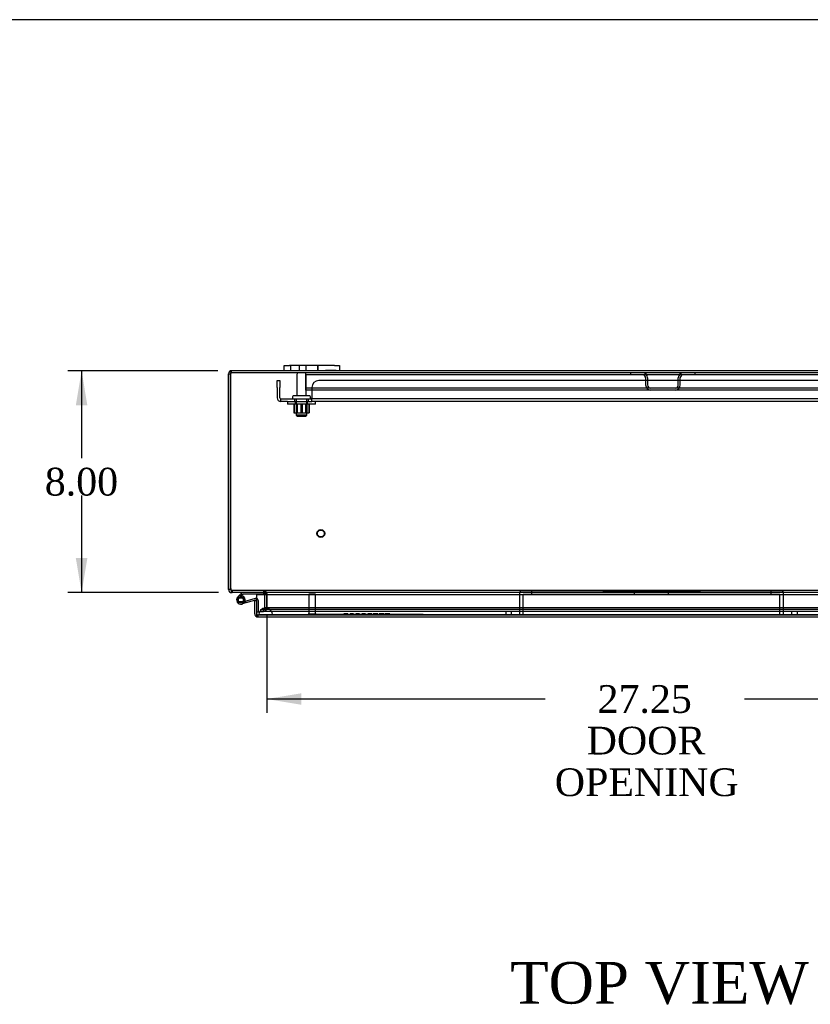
# Model space of a CAD drawing. Header units: inches. Extents: x 1 to 240, y -1 to 159.
# Tile 51 of 111: x 44 to 73, y 124 to 159. Entities that reach past the tile are written whole.
import ezdxf
from ezdxf.enums import TextEntityAlignment as Align
from ezdxf.lldxf.tags import DXFTag

# ---------------------------------------------------------------- set-up
doc = ezdxf.new("R2010")
doc.units = ezdxf.units.IN
doc.header["$MEASUREMENT"] = 0
for name, color, linetype in [('COM40680', 7, 'Continuous'), ('COM43543', 7, 'Continuous'), ('COM55702-16', 7, 'Continuous'), ('COM55702-2', 7, 'Continuous'), ('COM70219', 7, 'Continuous'), ('COM70657-14', 7, 'Continuous'), ('COM70662-32C', 7, 'Continuous'), ('Default', 7, 'Continuous'), ('FET07710', 7, 'Continuous'), ('HNG10620-32B', 7, 'Continuous'), ('HNG10620-32P', 7, 'Continuous'), ('NTS166105', 7, 'Continuous'), ('PKT99', 7, 'Continuous'), ('QLB20280', 7, 'Continuous'), ('STD21878', 7, 'Continuous'), ('STD26094', 7, 'Continuous'), ('WAF25059', 7, 'Continuous')]:
    doc.layers.add(name, color=color, linetype=linetype)
doc.styles.add('SEACAD_Times_New_Roman', font='times.ttf')
tags = doc.linetypes.add('HIDDEN2', pattern=[0.1875, 0.125, -0.0625]).pattern_tags.tags
tags[6:7] = [DXFTag(74, 4), DXFTag(75, 0), DXFTag(340, '0'), DXFTag(46, 0.0), DXFTag(50, 0.0), DXFTag(44, 0.0), DXFTag(45, 0.0)]
tags[4:5] = [DXFTag(74, 4), DXFTag(75, 0), DXFTag(340, '0'), DXFTag(46, 0.0), DXFTag(50, 0.0), DXFTag(44, 0.0), DXFTag(45, 0.0)]
doc.dimstyles.new('HAMMOND_(STH_-_240x160)', dxfattribs={"dimtxt": 1, "dimasz": 1.25, "dimexe": 0.5, "dimexo": 0.5, "dimgap": 0.25, "dimtad": 0, "dimtih": 1, "dimtoh": 1, "dimzin": 0, "dimdsep": 46, "dimtxsty": 'SEACAD_Times_New_Roman', "dimblk1": '_SE_FILLED', "dimblk2": '_SE_FILLED', "dimsah": 1, "dimcen": 0.5, "dimadec": 0, "dimazin": 0, "dimtfac": 0.8, "dimtofl": 0, "dimtmove": 0, "dimatfit": 3, "dimfxl": 1, "dimtolj": 1, "dimtzin": 0, "dimarcsym": 0})

# ---------------------------------------------------------------- blocks, each defined once
blk = doc.blocks.new('SE4')
at = {"layer": 'COM40680', "color": 7, "linetype": 'HIDDEN2'}
for p, q in [((53.491, 146.194), (53.586, 146.194)), ((53.491, 145.944), (53.491, 146.194)), ((53.491, 145.944), (53.491, 145.569)), ((53.586, 146.194), (53.586, 145.944)), ((53.586, 145.569), (53.586, 145.944)), ((54.742, 145.944), (54.742, 145.569)), ((78.989, 146.194), (54.992, 146.194)), ((53.616, 145.444), (53.616, 145.539)), ((53.616, 145.539), (53.866, 145.539)), ((53.866, 145.539), (54.742, 145.539)), ((54.116, 145.539), (54.116, 145.444)), ((54.616, 145.444), (54.616, 145.539)), ((54.742, 145.444), (54.742, 145.569)), ((79.239, 145.539), (54.742, 145.539)), ((53.866, 145.444), (53.616, 145.444)), ((53.866, 145.444), (54.742, 145.444)), ((79.239, 145.444), (54.742, 145.444))]:
    blk.add_line(p, q, dxfattribs=at)
for centre, radius, start, end in [((54.992, 145.944), 0.25, 90, 180), ((53.616, 145.569), 0.125, 180, 270), ((53.616, 145.569), 0.03, 180, 270)]:
    blk.add_arc(centre, radius, start, end, dxfattribs=at)
at = {"layer": 'COM43543', "color": 7, "linetype": 'Continuous'}
for p, q in [((51.741, 146.44), (51.813, 146.44)), ((51.741, 138.726), (51.741, 146.44)), ((51.813, 146.44), (51.813, 138.726)), ((51.813, 138.726), (51.813, 146.44)), ((53.741, 146.548), (51.849, 146.548)), ((79.116, 146.548), (55.741, 146.548)), ((51.741, 138.656), (51.741, 138.726)), ((51.813, 138.656), (51.741, 138.656)), ((51.813, 138.656), (51.813, 138.726)), ((51.849, 138.567), (51.849, 138.548)), ((51.864, 138.548), (51.849, 138.548)), ((82.929, 138.548), (51.872, 138.548)), ((53.024, 138.544), (53.026, 138.548)), ((53.044, 138.515), (53.115, 138.522)), ((53.044, 138.515), (53.115, 138.521)), ((53.044, 138.515), (53.044, 138.515)), ((53.044, 138.485), (53.044, 138.512)), ((53.115, 138.515), (53.116, 138.515)), ((53.116, 138.515), (53.116, 138.512)), ((53.116, 138.512), (53.116, 138.485)), ((53.116, 138.485), (53.116, 138.512))]:
    blk.add_line(p, q, dxfattribs=at)
at = {"layer": 'COM43543', "color": 7, "linetype": 'HIDDEN2'}
for p, q in [((51.849, 146.476), (51.849, 146.548)), ((83.044, 146.476), (51.849, 146.476)), ((51.849, 138.62), (51.849, 138.567)), ((51.864, 138.62), (51.849, 138.62)), ((51.872, 138.62), (51.864, 138.62)), ((51.872, 138.548), (51.864, 138.548)), ((51.872, 138.62), (51.872, 138.548)), ((82.929, 138.62), (51.872, 138.62)), ((53.008, 138.548), (53.008, 138.62)), ((53.024, 138.544), (53.057, 138.608)), ((53.026, 138.548), (53.057, 138.608)), ((53.03, 138.548), (53.03, 138.62)), ((53.044, 138.515), (53.115, 138.522)), ((53.044, 137.978), (53.044, 138.485)), ((53.058, 138.544), (53.058, 138.608)), ((53.115, 138.515), (53.115, 138.522)), ((53.115, 138.522), (53.116, 138.521)), ((53.115, 138.521), (53.115, 138.522)), ((53.116, 138.521), (53.115, 138.522)), ((53.116, 138.515), (53.116, 138.521)), ((53.116, 138.485), (53.116, 137.978)), ((53.116, 137.978), (53.116, 138.485)), ((52.886, 137.942), (52.886, 137.87)), ((52.886, 137.942), (52.988, 137.942)), ((52.886, 137.87), (52.988, 137.87)), ((53.06, 137.942), (52.988, 137.942)), ((52.988, 137.942), (52.988, 137.87)), ((53.06, 137.87), (52.988, 137.87)), ((53.008, 137.942), (53.008, 137.87)), ((53.008, 137.942), (53.008, 137.87)), ((53.044, 137.978), (53.116, 137.978)), ((80.422, 137.942), (53.06, 137.942)), ((80.422, 137.87), (53.06, 137.87))]:
    blk.add_line(p, q, dxfattribs=at)
at = {"layer": 'COM43543', "color": 7, "linetype": 'Continuous'}
for centre, radius, start, end in [((51.849, 146.44), 0.108, 90, 180), ((51.849, 146.44), 0.036, 155.9775, 180), ((51.849, 138.656), 0.108, 180, 270), ((52.063, 138.726), 0.25, 180, 196.3924), ((51.849, 138.656), 0.036, 180, 235.0611), ((53.008, 138.512), 0.036, 5.4346, 62.5959), ((53.008, 138.512), 0.036, 0, 4.9451), ((53.008, 138.512), 0.108, 0, 1.7312)]:
    blk.add_arc(centre, radius, start, end, dxfattribs=at)
at = {"layer": 'COM43543', "color": 7, "linetype": 'HIDDEN2'}
for centre, radius, start, end in [((51.849, 146.44), 0.036, 90, 155.9775), ((51.849, 138.656), 0.036, 235.0611, 270), ((53.008, 138.511), 0.108, 62.6392, 89.9567), ((53.027, 138.576), 0.0433, 45.913, 86.8385), ((53.008, 138.512), 0.108, 5.4346, 62.5959), ((53.008, 138.512), 0.108, 5.4233, 62.5954), ((53.008, 138.512), 0.108, 1.7312, 4.9451), ((53.008, 137.978), 0.108, 270.0178, 359.9966), ((53.008, 137.978), 0.108, 270.0114, 0), ((53.008, 137.978), 0.036, 270.0172, 0)]:
    blk.add_arc(centre, radius, start, end, dxfattribs=at)
at = {"layer": 'COM43543', "color": 7, "linetype": 'Continuous'}
for points, knots in [([(51.813, 146.44), (51.816, 146.454), (51.819, 146.468), (51.825, 146.494), (51.828, 146.506), (51.834, 146.526), (51.837, 146.534), (51.843, 146.545), (51.846, 146.548), (51.849, 146.548)], [0, 0, 0, 0, 0.25, 0.25, 0.5, 0.5, 0.75, 0.75, 1, 1, 1, 1]), ([(51.823, 138.656), (51.823, 138.653), (51.824, 138.649), (51.825, 138.642), (51.826, 138.636), (51.828, 138.63), (51.829, 138.623), (51.83, 138.617), (51.832, 138.611), (51.833, 138.605), (51.835, 138.6), (51.836, 138.595), (51.838, 138.59), (51.839, 138.585), (51.841, 138.58), (51.844, 138.572), (51.849, 138.563), (51.855, 138.555), (51.861, 138.55), (51.866, 138.548), (51.87, 138.548), (51.872, 138.548)], [0, 0, 0, 0, 0.037972, 0.075822, 0.113545, 0.151136, 0.18859, 0.2259, 0.263061, 0.300068, 0.336915, 0.373599, 0.410113, 0.446452, 0.482612, 0.518588, 0.642813, 0.764547, 0.844286, 0.922785, 1, 1, 1, 1]), ([(53.058, 138.544), (53.061, 138.543), (53.065, 138.542), (53.072, 138.541), (53.078, 138.539), (53.085, 138.537), (53.091, 138.535), (53.097, 138.532), (53.102, 138.529), (53.107, 138.526), (53.111, 138.522), (53.114, 138.519), (53.115, 138.517), (53.115, 138.516), (53.115, 138.515)], [0, 0, 0, 0, 0.137044, 0.205097, 0.339959, 0.406622, 0.537833, 0.602098, 0.726778, 0.786613, 0.898971, 0.950885, 0.97576, 1, 1, 1, 1])]:
    blk.add_open_spline(points, degree=3, knots=knots, dxfattribs=at)
at = {"layer": 'COM43543', "color": 7, "linetype": 'HIDDEN2'}
for points, knots in [([(51.813, 146.44), (51.819, 146.449), (51.825, 146.458), (51.837, 146.472), (51.843, 146.476), (51.849, 146.476)], [0, 0, 0, 0, 0.5, 0.5, 1, 1, 1, 1]), ([(51.823, 138.656), (51.825, 138.65), (51.828, 138.645), (51.835, 138.636), (51.839, 138.632), (51.847, 138.626), (51.851, 138.623), (51.861, 138.62), (51.866, 138.62), (51.872, 138.62)], [0, 0, 0, 0, 0.25, 0.25, 0.5, 0.5, 0.75, 0.75, 1, 1, 1, 1]), ([(53.116, 137.978), (53.116, 137.977), (53.116, 137.975), (53.115, 137.972), (53.113, 137.969), (53.111, 137.967), (53.109, 137.965), (53.105, 137.962), (53.1, 137.959), (53.093, 137.955), (53.084, 137.952), (53.074, 137.949), (53.061, 137.946), (53.051, 137.944), (53.037, 137.943), (53.027, 137.942), (53.016, 137.942), (53.011, 137.942), (53.008, 137.942)], [0, 0, 0, 0, 0.022754, 0.045984, 0.070591, 0.096461, 0.123511, 0.151659, 0.210448, 0.271762, 0.334819, 0.464273, 0.530139, 0.663249, 0.730292, 0.864945, 0.932449, 1, 1, 1, 1])]:
    blk.add_open_spline(points, degree=3, knots=knots, dxfattribs=at)
at = {"layer": 'COM55702-16', "color": 7, "linetype": 'HIDDEN2'}
for p, q in [((54.517, 146.404), (54.517, 146.476)), ((54.517, 146.288), (54.517, 146.404)), ((80.267, 146.404), (54.517, 146.404)), ((54.517, 146.038), (54.517, 146.288)), ((54.517, 145.851), (54.517, 146.038)), ((80.267, 145.923), (54.517, 145.923)), ((80.267, 145.851), (54.517, 145.851))]:
    blk.add_line(p, q, dxfattribs=at)
at = {"layer": 'COM55702-2', "color": 7, "linetype": 'HIDDEN2'}
for p, q in [((66.23, 146.404), (66.23, 146.476)), ((66.767, 146.288), (66.767, 146.038)), ((66.839, 146.288), (66.839, 146.038)), ((67.945, 146.038), (67.945, 146.288)), ((68.017, 146.038), (68.017, 146.288)), ((68.555, 146.404), (68.555, 146.476))]:
    blk.add_line(p, q, dxfattribs=at)
for centre, radius, start, end in [((66.652, 146.288), 0.188, 0, 90), ((66.652, 146.288), 0.116, 0, 90), ((68.133, 146.288), 0.188, 90, 180), ((68.133, 146.288), 0.116, 90, 180), ((66.955, 146.038), 0.188, 180, 270), ((66.955, 146.038), 0.116, 180, 270), ((67.83, 146.038), 0.116, 270, 0), ((67.83, 146.038), 0.188, 270, 0)]:
    blk.add_arc(centre, radius, start, end, dxfattribs=at)
at = {"layer": 'COM70219', "color": 7, "linetype": 'HIDDEN2'}
for p, q in [((53.073, 137.749), (52.824, 137.747)), ((52.824, 137.747), (52.824, 137.746)), ((53.323, 137.747), (52.824, 137.747)), ((53.323, 137.746), (52.824, 137.746)), ((53.323, 137.995), (53.073, 137.995)), ((53.322, 137.747), (53.073, 137.749)), ((53.323, 137.749), (53.073, 137.749)), ((53.322, 137.746), (53.322, 137.747)), ((80.162, 137.995), (53.323, 137.995)), ((80.162, 137.749), (53.323, 137.749)), ((80.162, 137.747), (53.323, 137.747)), ((80.162, 137.746), (53.323, 137.746))]:
    blk.add_line(p, q, dxfattribs=at)
blk.add_arc((53.073, 137.745), 0.25, 0, 180, dxfattribs=at)
at = {"layer": 'COM70657-14', "color": 7, "linetype": 'Continuous'}
for p, q in [((52.751, 138.485), (80.732, 138.485)), ((52.751, 137.781), (52.751, 138.485)), ((52.679, 138.267), (52.751, 138.267)), ((52.679, 137.781), (52.679, 138.267)), ((52.751, 137.781), (52.751, 138.267)), ((52.751, 137.781), (52.751, 137.679)), ((52.751, 137.679), (52.751, 137.781)), ((52.787, 137.673), (80.696, 137.673))]:
    blk.add_line(p, q, dxfattribs=at)
at = {"layer": 'COM70657-14', "color": 7, "linetype": 'HIDDEN2'}
for q in [(52.787, 137.673), (80.696, 137.745)]:
    blk.add_line((52.787, 137.745), q, dxfattribs=at)
at = {"layer": 'COM70657-14', "color": 7, "linetype": 'Continuous'}
for start, end in [(180, 250.5288), (250.5288, 270)]:
    blk.add_arc((52.787, 137.781), 0.108, start, end, dxfattribs=at)
at = {"layer": 'COM70657-14', "color": 7, "linetype": 'HIDDEN2'}
blk.add_arc((52.787, 137.781), 0.036, 180, 270, dxfattribs=at)
blk.add_ellipse((52.787, 137.781), major_axis=(0, 0.036), ratio=0.997813, start_param=1.570796, end_param=3.141593, dxfattribs=at)
at = {"layer": 'COM70657-14', "color": 7, "linetype": 'Continuous'}
blk.add_ellipse((52.787, 137.781), major_axis=(0, 0.108), ratio=0.997813, start_param=2.801756, end_param=3.141593, dxfattribs=at)
at = {"layer": 'COM70662-32C', "color": 7, "linetype": 'Continuous'}
for p, q in [((52.697, 138.337), (52.207, 138.196)), ((52.714, 138.279), (52.223, 138.139)), ((52.331, 138.255), (52.272, 138.267)), ((52.751, 137.853), (52.751, 137.853))]:
    blk.add_line(p, q, dxfattribs=at)
at = {"layer": 'COM70662-32C', "color": 7, "linetype": 'HIDDEN2'}
for p, q in [((52.371, 138.181), (52.354, 138.239)), ((52.811, 137.853), (52.811, 138.251)), ((52.751, 137.853), (52.811, 137.853))]:
    blk.add_line(p, q, dxfattribs=at)
at = {"layer": 'COM70662-32C', "color": 7, "linetype": 'Continuous'}
for centre, radius, start, end in [((52.181, 138.286), 0.154, 348.1819, 286), ((52.181, 138.286), 0.0938, 348.1819, 286), ((52.722, 138.251), 0.089, 70.9297, 106), ((52.722, 138.251), 0.029, 31.4023, 106)]:
    blk.add_arc(centre, radius, start, end, dxfattribs=at)
at = {"layer": 'COM70662-32C', "color": 7, "linetype": 'HIDDEN2'}
for radius, end in [(0.029, 31.4023), (0.089, 70.9297)]:
    blk.add_arc((52.722, 138.251), radius, 0, end, dxfattribs=at)
at = {"layer": 'FET07710', "color": 7, "linetype": 'Continuous'}
for p, q in [((53.741, 146.735), (53.928, 146.735)), ((53.741, 146.548), (53.741, 146.735)), ((55.553, 146.735), (53.928, 146.735)), ((55.553, 146.735), (55.741, 146.735)), ((55.741, 146.735), (55.741, 146.548)), ((53.928, 146.548), (53.741, 146.548)), ((55.553, 146.548), (53.928, 146.548)), ((55.741, 146.548), (55.553, 146.548))]:
    blk.add_line(p, q, dxfattribs=at)
at = {"layer": 'FET07710', "color": 7, "linetype": 'HIDDEN2'}
for p, q in [((53.975, 146.735), (53.975, 146.548)), ((54.288, 146.548), (54.288, 146.735)), ((54.522, 146.735), (54.522, 146.548)), ((54.522, 146.735), (54.522, 146.548)), ((54.959, 146.735), (54.959, 146.548)), ((54.959, 146.548), (54.959, 146.735)), ((55.23, 146.568), (55.23, 146.548)), ((55.23, 146.568), (55.353, 146.568)), ((55.295, 146.568), (55.295, 146.548)), ((55.339, 146.568), (55.339, 146.548)), ((55.353, 146.568), (55.353, 146.548)), ((55.353, 146.568), (55.462, 146.568)), ((55.384, 146.568), (55.384, 146.548)), ((55.393, 146.568), (55.393, 146.548)), ((55.453, 146.568), (55.453, 146.548)), ((55.462, 146.568), (55.462, 146.548)), ((55.462, 146.568), (55.507, 146.568)), ((55.493, 146.568), (55.493, 146.548)), ((55.507, 146.568), (55.507, 146.548)), ((55.507, 146.568), (55.616, 146.568)), ((55.551, 146.568), (55.551, 146.548)), ((55.616, 146.568), (55.616, 146.548))]:
    blk.add_line(p, q, dxfattribs=at)
at = {"layer": 'HNG10620-32B', "color": 7, "linetype": 'Continuous'}
for p, q in [((52.181, 138.504), (52.072, 138.395)), ((52.198, 138.522), (52.181, 138.504)), ((52.181, 138.504), (52.223, 138.461)), ((52.223, 138.461), (52.201, 138.439)), ((52.241, 138.479), (52.223, 138.461)), ((52.997, 138.488), (52.261, 138.488)), ((52.997, 138.548), (52.997, 138.488))]:
    blk.add_line(p, q, dxfattribs=at)
at = {"layer": 'HNG10620-32B', "color": 7, "linetype": 'HIDDEN2'}
for p, q in [((52.201, 138.439), (52.114, 138.353)), ((52.226, 138.433), (52.208, 138.376))]:
    blk.add_line(p, q, dxfattribs=at)
at = {"layer": 'HNG10620-32B', "color": 7, "linetype": 'Continuous'}
for centre, radius, start, end in [((52.261, 138.459), 0.089, 90, 135), ((52.261, 138.459), 0.029, 90, 135), ((52.181, 138.286), 0.154, 338.4281, 348.1819)]:
    blk.add_arc(centre, radius, start, end, dxfattribs=at)
at = {"layer": 'HNG10620-32B', "color": 7, "linetype": 'HIDDEN2'}
blk.add_arc((52.181, 138.286), 0.154, 286, 338.4281, dxfattribs=at)
at = {"layer": 'HNG10620-32P', "color": 7, "linetype": 'Continuous'}
for p, q in [((52.066, 138.351), (52.066, 138.221)), ((52.296, 138.351), (52.066, 138.351)), ((52.296, 138.221), (52.066, 138.221)), ((52.296, 138.221), (52.296, 138.351))]:
    blk.add_line(p, q, dxfattribs=at)
at = {"layer": 'HNG10620-32P', "color": 7, "linetype": 'HIDDEN2'}
for centre, radius, start, end in [((52.185, 138.118), 0.262, 90.9722, 117.1004), ((52.185, 138.455), 0.262, 242.9006, 269.0262), ((52.176, 138.118), 0.262, 62.9012, 89.0261), ((52.176, 138.455), 0.262, 270.9722, 297.1006), ((52.181, 138.286), 0.0938, 286, 348.1819)]:
    blk.add_arc(centre, radius, start, end, dxfattribs=at)
at = {"layer": 'NTS166105', "color": 7, "linetype": 'HIDDEN2'}
for p, q in [((54.087, 145.348), (54.087, 145.028)), ((54.1, 145.348), (54.1, 145.028)), ((54.178, 145.348), (54.178, 145.028)), ((54.212, 145.348), (54.212, 145.028)), ((54.346, 145.348), (54.346, 145.028)), ((54.388, 145.348), (54.388, 145.028)), ((54.519, 145.028), (54.519, 145.348)), ((54.553, 145.348), (54.553, 145.028)), ((54.631, 145.348), (54.631, 145.028)), ((54.647, 145.348), (54.647, 145.028)), ((54.087, 145.028), (54.346, 145.028)), ((54.346, 145.028), (54.631, 145.028)), ((54.631, 145.028), (54.647, 145.028))]:
    blk.add_line(p, q, dxfattribs=at)
at = {"layer": 'PKT99', "color": 7, "linetype": 'HIDDEN2'}
for p, q in [((62.232, 137.87), (62.232, 138.56)), ((62.292, 138.62), (71.672, 138.62)), ((62.357, 137.745), (62.357, 138.495)), ((62.357, 138.495), (71.607, 138.495)), ((62.667, 138.495), (62.667, 138.62)), ((65.232, 138.62), (65.232, 138.56)), ((68.732, 138.56), (65.232, 138.56)), ((66.044, 138.56), (66.044, 138.62)), ((66.372, 138.495), (66.372, 138.62)), ((66.419, 138.56), (66.419, 138.62)), ((66.544, 138.56), (66.544, 138.62)), ((66.669, 138.56), (66.669, 138.62)), ((66.794, 138.56), (66.794, 138.62)), ((67.169, 138.56), (67.169, 138.62)), ((67.294, 138.56), (67.294, 138.62)), ((67.419, 138.56), (67.419, 138.62)), ((67.544, 138.56), (67.544, 138.62)), ((67.592, 138.495), (67.592, 138.62)), ((67.919, 138.56), (67.919, 138.62)), ((68.732, 138.56), (68.732, 138.62)), ((71.297, 138.495), (71.297, 138.62)), ((71.607, 137.745), (71.607, 138.495)), ((71.732, 137.87), (71.732, 138.56)), ((62.232, 137.87), (61.732, 137.87)), ((61.732, 137.87), (61.732, 137.745)), ((61.924, 137.87), (61.924, 137.745)), ((62.232, 137.745), (62.232, 137.87)), ((72.232, 137.87), (71.732, 137.87)), ((71.732, 137.745), (71.732, 137.87)), ((72.04, 137.745), (72.04, 137.87)), ((72.232, 137.87), (72.232, 137.745))]:
    blk.add_line(p, q, dxfattribs=at)
for centre, start, end in [((62.292, 138.56), 90, 180), ((71.672, 138.56), 0, 90)]:
    blk.add_arc(centre, 0.06, start, end, dxfattribs=at)
at = {"layer": 'QLB20280', "color": 7, "linetype": 'HIDDEN2'}
for p, q in [((54.751, 137.775), (55.126, 137.775)), ((54.751, 137.775), (54.751, 137.745)), ((55.126, 137.775), (58.376, 137.775)), ((55.9, 137.785), (55.896, 137.785)), ((55.896, 137.785), (55.896, 137.775)), ((55.909, 137.785), (55.9, 137.785)), ((55.9, 137.785), (55.9, 137.775)), ((55.92, 137.785), (55.909, 137.785)), ((55.909, 137.785), (55.909, 137.775)), ((55.911, 137.785), (55.911, 137.775)), ((55.917, 137.785), (55.917, 137.775)), ((55.919, 137.785), (55.919, 137.775)), ((55.939, 137.785), (55.92, 137.785)), ((55.92, 137.785), (55.92, 137.775)), ((55.925, 137.785), (55.925, 137.775)), ((55.93, 137.785), (55.93, 137.775)), ((56.008, 137.785), (55.939, 137.785)), ((55.939, 137.785), (55.939, 137.775)), ((55.941, 137.785), (55.941, 137.775)), ((55.987, 137.785), (55.987, 137.775)), ((55.997, 137.785), (55.997, 137.775)), ((56.007, 137.785), (56.007, 137.775)), ((56.03, 137.785), (56.008, 137.785)), ((56.01, 137.785), (56.01, 137.775)), ((56.016, 137.785), (56.016, 137.775)), ((56.018, 137.785), (56.018, 137.775)), ((56.026, 137.785), (56.026, 137.775)), ((56.03, 137.785), (56.03, 137.775)), ((56.11, 137.786), (56.11, 137.773)), ((56.114, 137.786), (56.114, 137.773)), ((56.24, 137.785), (56.114, 137.785)), ((56.124, 137.785), (56.124, 137.775)), ((56.125, 137.785), (56.125, 137.775)), ((56.129, 137.785), (56.129, 137.775)), ((56.13, 137.785), (56.13, 137.775)), ((56.14, 137.785), (56.14, 137.775)), ((56.143, 137.785), (56.143, 137.775)), ((56.147, 137.785), (56.147, 137.775)), ((56.207, 137.785), (56.207, 137.775)), ((56.211, 137.785), (56.211, 137.775)), ((56.212, 137.785), (56.212, 137.775)), ((56.214, 137.785), (56.214, 137.775)), ((56.224, 137.785), (56.224, 137.775)), ((56.225, 137.773), (56.225, 137.786)), ((56.229, 137.773), (56.229, 137.786)), ((56.23, 137.785), (56.23, 137.775)), ((56.235, 137.785), (56.235, 137.775)), ((56.24, 137.773), (56.24, 137.786)), ((56.244, 137.773), (56.244, 137.786)), ((56.327, 137.786), (56.327, 137.773)), ((56.327, 137.785), (56.327, 137.775)), ((56.347, 137.785), (56.327, 137.785)), ((56.329, 137.785), (56.329, 137.775)), ((56.33, 137.785), (56.33, 137.775)), ((56.34, 137.785), (56.34, 137.775)), ((56.342, 137.786), (56.342, 137.773)), ((56.342, 137.785), (56.342, 137.775)), ((56.342, 137.785), (56.342, 137.775)), ((56.427, 137.785), (56.347, 137.785)), ((56.347, 137.785), (56.347, 137.775)), ((56.357, 137.785), (56.357, 137.775)), ((56.427, 137.785), (56.427, 137.775)), ((56.461, 137.785), (56.427, 137.785)), ((56.427, 137.785), (56.427, 137.775)), ((56.447, 137.785), (56.447, 137.775)), ((56.449, 137.785), (56.449, 137.775)), ((56.454, 137.785), (56.454, 137.775)), ((56.461, 137.773), (56.461, 137.786)), ((56.468, 137.785), (56.466, 137.785)), ((56.468, 137.785), (56.468, 137.775)), ((56.542, 137.785), (56.538, 137.785)), ((56.538, 137.785), (56.538, 137.775)), ((56.55, 137.785), (56.542, 137.785)), ((56.542, 137.785), (56.542, 137.775)), ((56.562, 137.785), (56.55, 137.785)), ((56.55, 137.785), (56.55, 137.775)), ((56.552, 137.785), (56.552, 137.775)), ((56.558, 137.785), (56.558, 137.775)), ((56.56, 137.785), (56.56, 137.775)), ((56.581, 137.785), (56.562, 137.785)), ((56.562, 137.785), (56.562, 137.775)), ((56.566, 137.785), (56.566, 137.775)), ((56.571, 137.785), (56.571, 137.775)), ((56.65, 137.785), (56.581, 137.785)), ((56.581, 137.785), (56.581, 137.775)), ((56.583, 137.785), (56.583, 137.775)), ((56.629, 137.785), (56.629, 137.775)), ((56.638, 137.785), (56.638, 137.775)), ((56.648, 137.785), (56.648, 137.775)), ((56.672, 137.785), (56.65, 137.785)), ((56.652, 137.785), (56.652, 137.775)), ((56.657, 137.785), (56.657, 137.775)), ((56.659, 137.785), (56.659, 137.775)), ((56.668, 137.785), (56.668, 137.775)), ((56.672, 137.785), (56.672, 137.775)), ((56.755, 137.786), (56.755, 137.773)), ((56.755, 137.785), (56.755, 137.775)), ((56.775, 137.785), (56.755, 137.785)), ((56.757, 137.785), (56.757, 137.775)), ((56.758, 137.785), (56.758, 137.775)), ((56.767, 137.785), (56.767, 137.775)), ((56.769, 137.785), (56.769, 137.775)), ((56.769, 137.785), (56.769, 137.775)), ((56.77, 137.786), (56.77, 137.773)), ((56.855, 137.785), (56.775, 137.785)), ((56.775, 137.785), (56.775, 137.775)), ((56.785, 137.785), (56.785, 137.775)), ((56.855, 137.785), (56.855, 137.775)), ((56.889, 137.785), (56.855, 137.785)), ((56.855, 137.785), (56.855, 137.775)), ((56.874, 137.785), (56.874, 137.775)), ((56.877, 137.785), (56.877, 137.775)), ((56.882, 137.785), (56.882, 137.775)), ((56.889, 137.773), (56.889, 137.786)), ((56.896, 137.785), (56.894, 137.785)), ((56.896, 137.785), (56.896, 137.775)), ((56.946, 137.786), (56.946, 137.773)), ((56.957, 137.785), (56.946, 137.785)), ((56.953, 137.785), (56.953, 137.775)), ((56.957, 137.785), (56.957, 137.775)), ((56.961, 137.786), (56.961, 137.773)), ((56.961, 137.786), (56.961, 137.773)), ((56.961, 137.785), (56.978, 137.785)), ((56.966, 137.785), (56.966, 137.775)), ((56.969, 137.785), (56.969, 137.775)), ((56.974, 137.785), (56.974, 137.775)), ((56.976, 137.786), (56.976, 137.773)), ((57.023, 137.785), (56.978, 137.785)), ((56.978, 137.785), (56.978, 137.775)), ((56.982, 137.785), (56.982, 137.775)), ((56.99, 137.785), (56.99, 137.775)), ((56.999, 137.785), (56.999, 137.775)), ((57.115, 137.785), (57.023, 137.785)), ((57.081, 137.785), (57.081, 137.775)), ((57.095, 137.785), (57.095, 137.775)), ((57.122, 137.785), (57.115, 137.785)), ((57.122, 137.785), (57.122, 137.775)), ((57.125, 137.773), (57.125, 137.786)), ((57.175, 137.785), (57.16, 137.785)), ((57.16, 137.785), (57.16, 137.775)), ((57.223, 137.785), (57.175, 137.785)), ((57.175, 137.785), (57.175, 137.775)), ((57.227, 137.786), (57.227, 137.773)), ((57.237, 137.785), (57.23, 137.785)), ((57.23, 137.785), (57.23, 137.775)), ((57.322, 137.785), (57.237, 137.785)), ((57.272, 137.785), (57.272, 137.775)), ((57.287, 137.785), (57.287, 137.775)), ((57.329, 137.785), (57.322, 137.785)), ((57.329, 137.785), (57.329, 137.775)), ((57.331, 137.773), (57.331, 137.786)), ((57.371, 137.786), (57.371, 137.773)), ((57.371, 137.786), (57.371, 137.773)), ((57.398, 137.785), (57.371, 137.785)), ((57.373, 137.785), (57.373, 137.775)), ((57.424, 137.785), (57.385, 137.785)), ((57.385, 137.785), (57.385, 137.775)), ((57.386, 137.785), (57.386, 137.775)), ((57.39, 137.785), (57.39, 137.775)), ((57.523, 137.785), (57.398, 137.785)), ((57.398, 137.785), (57.398, 137.775)), ((57.398, 137.785), (57.398, 137.775)), ((57.424, 137.785), (57.424, 137.775)), ((57.459, 137.785), (57.459, 137.775)), ((57.475, 137.785), (57.475, 137.775)), ((57.478, 137.785), (57.478, 137.775)), ((57.479, 137.785), (57.479, 137.775)), ((57.503, 137.785), (57.503, 137.775)), ((57.511, 137.785), (57.511, 137.775)), ((57.512, 137.785), (57.512, 137.775)), ((57.513, 137.785), (57.513, 137.775)), ((57.515, 137.773), (57.515, 137.786)), ((57.549, 137.785), (57.523, 137.785)), ((57.523, 137.785), (57.523, 137.775)), ((57.529, 137.785), (57.529, 137.775)), ((57.535, 137.773), (57.535, 137.786)), ((57.549, 137.773), (57.549, 137.786)), ((58.376, 137.775), (58.751, 137.775)), ((58.751, 137.775), (58.751, 137.745))]:
    blk.add_line(p, q, dxfattribs=at)
at = {"layer": 'STD21878', "color": 7, "linetype": 'HIDDEN2'}
for p, q in [((54.876, 138.495), (54.626, 138.495)), ((54.626, 138.495), (54.626, 137.776)), ((54.876, 137.776), (54.876, 138.495)), ((54.891, 137.776), (54.61, 137.776)), ((54.61, 137.776), (54.61, 137.745)), ((54.891, 137.745), (54.891, 137.776))]:
    blk.add_line(p, q, dxfattribs=at)
for radius in [0.141, 0.125]:
    blk.add_circle((55.063, 140.68), radius, dxfattribs=at)
at = {"layer": 'STD26094', "color": 7, "linetype": 'HIDDEN2'}
for p, q in [((54.201, 146.416), (54.201, 145.639)), ((54.531, 145.639), (54.531, 146.416)), ((54.041, 145.609), (54.041, 145.569)), ((54.661, 145.639), (54.071, 145.639)), ((54.178, 145.539), (54.178, 144.951)), ((54.553, 144.951), (54.553, 145.539)), ((54.691, 145.569), (54.691, 145.609)), ((54.553, 144.951), (54.178, 144.951)), ((54.178, 144.951), (54.216, 144.914)), ((54.216, 144.914), (54.516, 144.914)), ((54.516, 144.914), (54.553, 144.951))]:
    blk.add_line(p, q, dxfattribs=at)
for centre, radius, start, end in [((54.261, 146.416), 0.06, 90, 180), ((54.471, 146.416), 0.06, 0, 90), ((54.071, 145.609), 0.03, 90, 180), ((54.071, 145.569), 0.03, 180, 270), ((54.661, 145.609), 0.03, 0, 90), ((54.661, 145.569), 0.03, 270, 0)]:
    blk.add_arc(centre, radius, start, end, dxfattribs=at)
at = {"layer": 'WAF25059', "color": 7, "linetype": 'HIDDEN2'}
for p, q in [((53.866, 145.444), (53.866, 145.348)), ((54.866, 145.348), (53.866, 145.348)), ((54.143, 145.444), (54.143, 145.348)), ((54.588, 145.348), (54.588, 145.444)), ((54.866, 145.348), (54.866, 145.444))]:
    blk.add_line(p, q, dxfattribs=at)
blk = doc.blocks.new('DMBLK3156')
at = {"layer": 'Default', "linetype": 'Continuous'}
for points in [[(46.232, 145.298), (46.649, 145.298), (46.441, 146.548)], [(46.232, 139.798), (46.441, 138.548), (46.649, 139.798)]]:
    blk.add_hatch(color=7, dxfattribs=at).paths.add_polyline_path(points)
at = {"layer": 'Default', "color": 7, "linetype": 'Continuous'}
for p, q in [((51.349, 146.548), (45.941, 146.548)), ((46.441, 146.548), (46.441, 143.398)), ((46.441, 142.048), (46.441, 138.548)), ((51.372, 138.548), (45.941, 138.548))]:
    blk.add_line(p, q, dxfattribs=at)
at = {"layer": 'Default', "color": 7, "linetype": 'Continuous', "style": 'SEACAD_Times_New_Roman'}
blk.add_text('8.00', height=1, dxfattribs=at).set_placement((45.114, 143.048), align=Align.TOP_LEFT)
blk = doc.blocks.new('_SE_FILLED')
at = {"color": 0}
blk.add_line((0, 0), (-1, 0), dxfattribs=at)
blk.add_solid([(0, 0), (-1, -0.1665), (-1, 0.1665), (0, 0)], dxfattribs=at)
blk = doc.blocks.new('DMBLK3165')
at = {"layer": 'Default', "linetype": 'Continuous'}
for points in [[(54.366, 134.505), (54.366, 134.922), (53.116, 134.714)], [(79.116, 134.505), (80.366, 134.714), (79.116, 134.922)]]:
    blk.add_hatch(color=7, dxfattribs=at).paths.add_polyline_path(points)
at = {"layer": 'Default', "color": 7, "linetype": 'Continuous'}
for p, q in [((53.116, 137.745), (53.116, 134.214)), ((80.366, 137.753), (80.366, 134.214)), ((53.116, 134.714), (63.144, 134.714)), ((70.337, 134.714), (80.366, 134.714))]:
    blk.add_line(p, q, dxfattribs=at)
at = {"layer": 'Default', "color": 7, "linetype": 'Continuous', "style": 'SEACAD_Times_New_Roman'}
for s, p in [('27.25', (65.035, 135.214)), ('DOOR', (64.644, 133.714)), ('OPENING', (63.494, 132.214))]:
    blk.add_text(s, height=1, dxfattribs=at).set_placement(p, align=Align.TOP_LEFT)
blk = doc.blocks.new('BORDER')
at = {"layer": 'Default', "color": 7, "linetype": 'Continuous'}
blk.add_line((0, 27.86), (-41.86, 27.86), dxfattribs=at)

msp = doc.modelspace()

# ---------------------------------------------------------------- block references
at = {"layer": 'Default', "color": 7, "xscale": 5.7, "yscale": 5.7, "zscale": 5.7}
msp.add_blockref('BORDER', (239.562, 0.401), dxfattribs=at)
at = {"layer": 'Default'}
msp.add_blockref('SE4', (0, 0), dxfattribs=at)

# ---------------------------------------------------------------- texts
at = {"layer": 'Default', "color": 7, "linetype": 'Continuous', "style": 'SEACAD_Times_New_Roman'}
msp.add_text('TOP VIEW', height=1.5, dxfattribs=at).set_placement((61.887, 125.234), align=Align.TOP_LEFT)

# ---------------------------------------------------------------- dimensions: what is measured, and where the dimension line sits
at = {"layer": 'Default', "color": 7, "linetype": 'Continuous'}
for base, p1, p2, angle, text, picture, middle in [((46.441, 146.548), (51.849, 146.548), (51.872, 138.548), 270.167, '\\A1;<>', 'DMBLK3156', (46.441, 142.548)), ((53.116, 134.714), (53.116, 138.245), (80.366, 138.253), 0.0179, '\\A1;<>\\PDOOR\\XOPENING', 'DMBLK3165', (66.741, 134.714))]:
    dim = msp.add_linear_dim(base=base, p1=p1, p2=p2, angle=angle, text=text, dimstyle='HAMMOND_(STH_-_240x160)', dxfattribs=at)
    dim.commit()
    dim.dimension.update_dxf_attribs({"geometry": picture, "text_midpoint": middle, "dimtype": 161})

doc.saveas('drawing.dxf')
